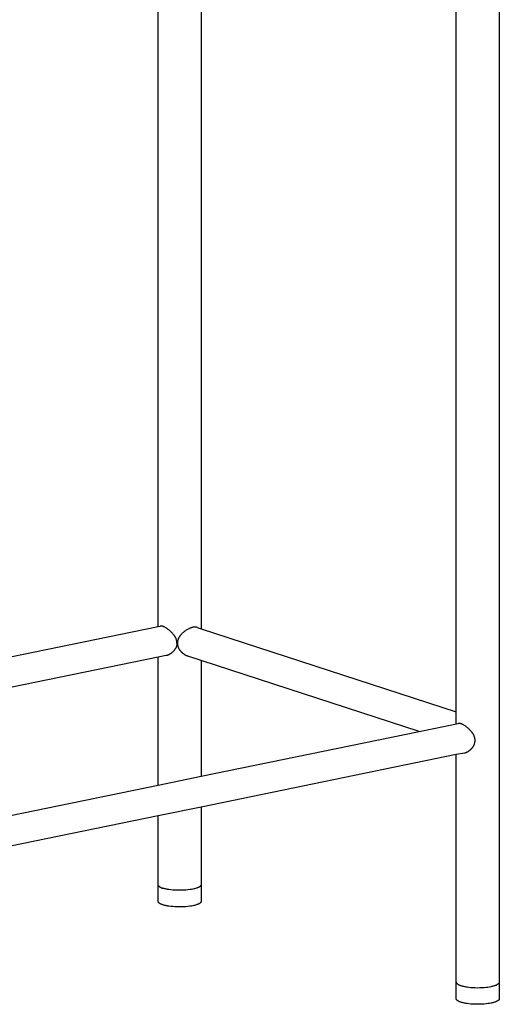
# Model space of a CAD drawing. Header units: millimetres. Extents: x 0 to 1864, y 561 to 4179.
# Tile 2 of 9: x 450 to 673, y 656 to 1114. Entities that reach past the tile are written whole.
import ezdxf

# ---------------------------------------------------------------- set-up
doc = ezdxf.new("R2010")
doc.units = ezdxf.units.MM
doc.layers.add('Make2D$visible$Curves', color=7, linetype='Continuous', true_color=0x000000)

msp = doc.modelspace()

# ---------------------------------------------------------------- linework, layer by layer
at = {"layer": 'Make2D$visible$Curves'}
for p, q in [((672.63, 1176.71), (672.63, 666.65)), ((652.63, 792.11), (652.63, 1157.5)), ((534.11, 1133.19), (534.11, 830.81)), ((514.11, 831.81), (514.11, 1129.09)), ((210.26, 769.48), (514.11, 831.81)), ((514.11, 831.81), (515.07, 832.01)), ((515.1, 832.01), (515.07, 832.01)), ((515.13, 832.02), (515.1, 832.01)), ((515.16, 832.02), (515.13, 832.02)), ((515.19, 832.03), (515.16, 832.02)), ((515.23, 832.03), (515.19, 832.03)), ((515.26, 832.03), (515.23, 832.03)), ((515.29, 832.03), (515.26, 832.03)), ((515.32, 832.04), (515.29, 832.03)), ((515.36, 832.04), (515.32, 832.04)), ((515.39, 832.04), (515.36, 832.04)), ((515.43, 832.04), (515.39, 832.04)), ((515.46, 832.03), (515.43, 832.04)), ((515.53, 832.03), (515.46, 832.03)), ((515.61, 832.02), (515.53, 832.03)), ((515.68, 832.01), (515.61, 832.02)), ((515.76, 832), (515.68, 832.01)), ((515.84, 831.99), (515.76, 832)), ((515.93, 831.97), (515.84, 831.99)), ((516.01, 831.95), (515.93, 831.97)), ((516.1, 831.92), (516.01, 831.95)), ((516.18, 831.9), (516.1, 831.92)), ((516.28, 831.87), (516.18, 831.9)), ((516.38, 831.83), (516.28, 831.87)), ((516.5, 831.79), (516.38, 831.83)), ((516.61, 831.75), (516.5, 831.79)), ((516.72, 831.7), (516.61, 831.75)), ((516.84, 831.65), (516.72, 831.7)), ((516.96, 831.6), (516.84, 831.65)), ((517.2, 831.48), (516.96, 831.6)), ((517.44, 831.35), (517.2, 831.48)), ((517.69, 831.21), (517.44, 831.35)), ((517.95, 831.05), (517.69, 831.21)), ((518.21, 830.88), (517.95, 831.05)), ((518.49, 830.69), (518.21, 830.88)), ((518.77, 830.49), (518.49, 830.69)), ((519.05, 830.28), (518.77, 830.49)), ((519.32, 830.06), (519.05, 830.28)), ((519.6, 829.82), (519.32, 830.06)), ((519.87, 829.58), (519.6, 829.82)), ((520.14, 829.33), (519.87, 829.58)), ((520.4, 829.07), (520.14, 829.33)), ((520.64, 828.82), (520.4, 829.07)), ((520.88, 828.56), (520.64, 828.82)), ((521.11, 828.29), (520.88, 828.56)), ((521.33, 828.02), (521.11, 828.29)), ((521.44, 827.88), (521.33, 828.02)), ((521.55, 827.73), (521.44, 827.88)), ((524.51, 827.78), (524.4, 827.65)), ((524.63, 827.92), (524.51, 827.78)), ((524.74, 828.05), (524.63, 827.92)), ((524.86, 828.18), (524.74, 828.05)), ((524.98, 828.31), (524.86, 828.18)), ((525.1, 828.44), (524.98, 828.31)), ((525.35, 828.68), (525.1, 828.44)), ((525.61, 828.92), (525.35, 828.68)), ((525.89, 829.16), (525.61, 828.92)), ((526.17, 829.39), (525.89, 829.16)), ((526.47, 829.62), (526.17, 829.39)), ((526.77, 829.83), (526.47, 829.62)), ((527.08, 830.04), (526.77, 829.83)), ((527.39, 830.23), (527.08, 830.04)), ((527.7, 830.42), (527.39, 830.23)), ((528.02, 830.59), (527.7, 830.42)), ((528.32, 830.74), (528.02, 830.59)), ((528.61, 830.88), (528.32, 830.74)), ((528.91, 831.01), (528.61, 830.88)), ((529.2, 831.12), (528.91, 831.01)), ((529.34, 831.17), (529.2, 831.12)), ((529.48, 831.22), (529.34, 831.17)), ((529.63, 831.27), (529.48, 831.22)), ((529.77, 831.31), (529.63, 831.27)), ((529.91, 831.35), (529.77, 831.31)), ((530.05, 831.39), (529.91, 831.35)), ((530.19, 831.42), (530.05, 831.39)), ((530.32, 831.45), (530.19, 831.42)), ((530.46, 831.48), (530.32, 831.45)), ((530.59, 831.5), (530.46, 831.48)), ((530.72, 831.52), (530.59, 831.5)), ((530.85, 831.53), (530.72, 831.52)), ((530.98, 831.54), (530.85, 831.53)), ((531.1, 831.55), (530.98, 831.54)), ((531.22, 831.56), (531.1, 831.55)), ((531.34, 831.56), (531.22, 831.56)), ((531.45, 831.56), (531.34, 831.56)), ((531.56, 831.55), (531.45, 831.56)), ((531.67, 831.54), (531.56, 831.55)), ((531.78, 831.53), (531.67, 831.54)), ((531.83, 831.52), (531.78, 831.53)), ((531.88, 831.51), (531.83, 831.52)), ((531.94, 831.5), (531.88, 831.51)), ((531.99, 831.49), (531.94, 831.5)), ((532.04, 831.48), (531.99, 831.49)), ((532.09, 831.47), (532.04, 831.48)), ((532.13, 831.46), (532.09, 831.47)), ((532.18, 831.44), (532.13, 831.46)), ((532.25, 831.42), (532.18, 831.44)), ((532.25, 831.42), (534.11, 830.81)), ((534.11, 830.81), (652.63, 792.11)), ((521.65, 827.59), (521.55, 827.73)), ((521.75, 827.44), (521.65, 827.59)), ((521.85, 827.29), (521.75, 827.44)), ((521.94, 827.14), (521.85, 827.29)), ((522.03, 826.99), (521.94, 827.14)), ((522.12, 826.83), (522.03, 826.99)), ((522.2, 826.68), (522.12, 826.83)), ((522.28, 826.52), (522.2, 826.68)), ((522.35, 826.36), (522.28, 826.52)), ((522.43, 826.2), (522.35, 826.36)), ((522.49, 826.03), (522.43, 826.2)), ((522.55, 825.87), (522.49, 826.03)), ((522.61, 825.7), (522.55, 825.87)), ((522.66, 825.54), (522.61, 825.7)), ((522.71, 825.37), (522.66, 825.54)), ((522.75, 825.2), (522.71, 825.37)), ((522.78, 825.03), (522.75, 825.2)), ((522.78, 823.28), (522.77, 823.19)), ((522.81, 824.85), (522.78, 825.03)), ((522.8, 823.36), (522.78, 823.28)), ((522.81, 823.45), (522.8, 823.36)), ((522.82, 824.77), (522.81, 824.85)), ((522.82, 823.53), (522.81, 823.45)), ((522.83, 824.68), (522.82, 824.77)), ((522.83, 823.62), (522.82, 823.53)), ((522.84, 824.59), (522.83, 824.68)), ((522.84, 823.71), (522.83, 823.62)), ((522.85, 824.5), (522.84, 824.59)), ((522.85, 823.79), (522.84, 823.71)), ((522.86, 824.41), (522.85, 824.5)), ((522.86, 823.88), (522.85, 823.79)), ((522.86, 824.33), (522.86, 824.41)), ((522.86, 824.24), (522.86, 824.33)), ((522.86, 824.15), (522.86, 824.24)), ((522.86, 824.15), (522.86, 824.06)), ((522.86, 824.06), (522.86, 823.97)), ((522.86, 823.97), (522.86, 823.88)), ((523.07, 824.32), (523.06, 824.23)), ((523.06, 824.23), (523.06, 824.14)), ((523.06, 824.14), (523.06, 824.05)), ((523.06, 824.05), (523.07, 823.96)), ((523.08, 824.5), (523.07, 824.41)), ((523.07, 824.41), (523.07, 824.32)), ((523.07, 823.96), (523.07, 823.88)), ((523.07, 823.88), (523.08, 823.79)), ((523.09, 824.67), (523.08, 824.58)), ((523.08, 824.58), (523.08, 824.5)), ((523.08, 823.79), (523.08, 823.7)), ((523.08, 823.7), (523.09, 823.61)), ((523.1, 824.76), (523.09, 824.67)), ((523.09, 823.61), (523.1, 823.53)), ((523.11, 824.84), (523.1, 824.76)), ((523.1, 823.53), (523.11, 823.44)), ((523.13, 824.93), (523.11, 824.84)), ((523.11, 823.44), (523.13, 823.35)), ((523.14, 825.01), (523.13, 824.93)), ((523.13, 823.35), (523.14, 823.27)), ((523.16, 825.1), (523.14, 825.01)), ((523.14, 823.27), (523.18, 823.09)), ((523.18, 825.18), (523.16, 825.1)), ((523.22, 825.35), (523.18, 825.18)), ((523.27, 825.52), (523.22, 825.35)), ((523.32, 825.68), (523.27, 825.52)), ((523.37, 825.84), (523.32, 825.68)), ((523.44, 826.01), (523.37, 825.84)), ((523.5, 826.16), (523.44, 826.01)), ((523.57, 826.32), (523.5, 826.16)), ((523.65, 826.48), (523.57, 826.32)), ((523.73, 826.63), (523.65, 826.48)), ((523.82, 826.78), (523.73, 826.63)), ((523.91, 826.93), (523.82, 826.78)), ((524, 827.08), (523.91, 826.93)), ((524.09, 827.22), (524, 827.08)), ((524.19, 827.37), (524.09, 827.22)), ((524.3, 827.51), (524.19, 827.37)), ((524.4, 827.65), (524.3, 827.51)), ((518.91, 818.63), (518.77, 818.57)), ((519.05, 818.69), (518.91, 818.63)), ((519.18, 818.76), (519.05, 818.69)), ((519.32, 818.83), (519.18, 818.76)), ((519.46, 818.91), (519.32, 818.83)), ((519.6, 818.99), (519.46, 818.91)), ((519.74, 819.07), (519.6, 818.99)), ((519.87, 819.16), (519.74, 819.07)), ((520.01, 819.26), (519.87, 819.16)), ((520.14, 819.35), (520.01, 819.26)), ((520.27, 819.45), (520.14, 819.35)), ((520.4, 819.55), (520.27, 819.45)), ((520.52, 819.65), (520.4, 819.55)), ((520.64, 819.76), (520.52, 819.65)), ((520.76, 819.86), (520.64, 819.76)), ((520.88, 819.97), (520.76, 819.86)), ((520.99, 820.09), (520.88, 819.97)), ((521.11, 820.2), (520.99, 820.09)), ((521.22, 820.32), (521.11, 820.2)), ((521.33, 820.44), (521.22, 820.32)), ((521.44, 820.57), (521.33, 820.44)), ((521.55, 820.7), (521.44, 820.57)), ((521.65, 820.83), (521.55, 820.7)), ((521.75, 820.96), (521.65, 820.83)), ((521.85, 821.1), (521.75, 820.96)), ((521.94, 821.24), (521.85, 821.1)), ((522.03, 821.38), (521.94, 821.24)), ((522.12, 821.53), (522.03, 821.38)), ((522.2, 821.68), (522.12, 821.53)), ((522.28, 821.83), (522.2, 821.68)), ((522.35, 821.98), (522.28, 821.83)), ((522.43, 822.13), (522.35, 821.98)), ((522.49, 822.29), (522.43, 822.13)), ((522.55, 822.45), (522.49, 822.29)), ((522.61, 822.61), (522.55, 822.45)), ((522.66, 822.77), (522.61, 822.61)), ((522.71, 822.94), (522.66, 822.77)), ((522.75, 823.11), (522.71, 822.94)), ((522.77, 823.19), (522.75, 823.11)), ((523.18, 823.09), (523.22, 822.93)), ((523.22, 822.93), (523.27, 822.76)), ((523.27, 822.76), (523.32, 822.59)), ((523.32, 822.59), (523.37, 822.43)), ((523.37, 822.43), (523.44, 822.26)), ((523.44, 822.26), (523.5, 822.1)), ((523.5, 822.1), (523.57, 821.94)), ((523.57, 821.94), (523.65, 821.79)), ((523.65, 821.79), (523.73, 821.63)), ((523.73, 821.63), (523.82, 821.48)), ((523.82, 821.48), (523.91, 821.33)), ((523.91, 821.33), (524, 821.18)), ((524, 821.18), (524.09, 821.04)), ((524.09, 821.04), (524.19, 820.89)), ((524.19, 820.89), (524.3, 820.75)), ((524.3, 820.75), (524.4, 820.61)), ((524.4, 820.61), (524.51, 820.48)), ((524.51, 820.48), (524.63, 820.35)), ((524.63, 820.35), (524.74, 820.22)), ((524.74, 820.22), (524.86, 820.09)), ((524.86, 820.09), (524.98, 819.97)), ((524.98, 819.97), (525.1, 819.85)), ((525.1, 819.85), (525.22, 819.73)), ((525.22, 819.73), (525.35, 819.62)), ((525.35, 819.62), (525.48, 819.5)), ((525.48, 819.5), (525.61, 819.4)), ((525.61, 819.4), (525.74, 819.29)), ((525.74, 819.29), (525.87, 819.19)), ((525.87, 819.19), (526.01, 819.09)), ((526.01, 819.09), (526.15, 818.99)), ((526.15, 818.99), (526.29, 818.9)), ((526.29, 818.9), (526.43, 818.81)), ((526.43, 818.81), (526.57, 818.72)), ((526.57, 818.72), (526.72, 818.64)), ((526.72, 818.64), (526.86, 818.56)), ((514.11, 817.52), (210.26, 755.18)), ((517.89, 818.29), (514.11, 817.52)), ((514.11, 758.16), (514.11, 817.52)), ((517.96, 818.31), (517.89, 818.29)), ((518.04, 818.33), (517.96, 818.31)), ((518.12, 818.35), (518.04, 818.33)), ((518.21, 818.37), (518.12, 818.35)), ((518.35, 818.41), (518.21, 818.37)), ((518.49, 818.46), (518.35, 818.41)), ((518.63, 818.51), (518.49, 818.46)), ((518.77, 818.57), (518.63, 818.51)), ((526.86, 818.56), (527.01, 818.49)), ((527.01, 818.49), (527.16, 818.41)), ((527.16, 818.41), (527.3, 818.35)), ((527.3, 818.35), (527.45, 818.28)), ((527.45, 818.28), (527.6, 818.22)), ((527.6, 818.22), (527.76, 818.17)), ((527.76, 818.17), (527.91, 818.11)), ((534.11, 816.09), (527.91, 818.11)), ((534.11, 816.09), (534.11, 762.27)), ((635.34, 783.03), (534.11, 816.09)), ((652.63, 786.58), (652.63, 792.11)), ((635.34, 783.03), (653.59, 786.78)), ((653.62, 786.78), (653.59, 786.78)), ((653.65, 786.79), (653.62, 786.78)), ((653.68, 786.79), (653.65, 786.79)), ((653.71, 786.79), (653.68, 786.79)), ((653.74, 786.8), (653.71, 786.79)), ((653.78, 786.8), (653.74, 786.8)), ((653.81, 786.8), (653.78, 786.8)), ((653.84, 786.8), (653.81, 786.8)), ((653.88, 786.8), (653.84, 786.8)), ((653.91, 786.8), (653.88, 786.8)), ((653.95, 786.8), (653.91, 786.8)), ((653.98, 786.8), (653.95, 786.8)), ((654.05, 786.8), (653.98, 786.8)), ((654.13, 786.79), (654.05, 786.8)), ((654.2, 786.78), (654.13, 786.79)), ((654.28, 786.77), (654.2, 786.78)), ((654.36, 786.75), (654.28, 786.77)), ((654.44, 786.74), (654.36, 786.75)), ((654.53, 786.72), (654.44, 786.74)), ((654.61, 786.69), (654.53, 786.72)), ((654.7, 786.67), (654.61, 786.69)), ((654.79, 786.64), (654.7, 786.67)), ((654.9, 786.6), (654.79, 786.64)), ((534.11, 762.27), (635.34, 783.03)), ((655.01, 786.56), (654.9, 786.6)), ((655.13, 786.52), (655.01, 786.56)), ((655.24, 786.47), (655.13, 786.52)), ((655.36, 786.42), (655.24, 786.47)), ((655.47, 786.36), (655.36, 786.42)), ((655.71, 786.25), (655.47, 786.36)), ((655.96, 786.12), (655.71, 786.25)), ((656.21, 785.97), (655.96, 786.12)), ((656.47, 785.82), (656.21, 785.97)), ((656.73, 785.65), (656.47, 785.82)), ((657.01, 785.46), (656.73, 785.65)), ((657.29, 785.26), (657.01, 785.46)), ((657.56, 785.05), (657.29, 785.26)), ((657.84, 784.82), (657.56, 785.05)), ((658.12, 784.59), (657.84, 784.82)), ((658.39, 784.35), (658.12, 784.59)), ((658.66, 784.1), (658.39, 784.35)), ((658.92, 783.84), (658.66, 784.1)), ((659.16, 783.59), (658.92, 783.84)), ((659.4, 783.33), (659.16, 783.59)), ((659.63, 783.06), (659.4, 783.33)), ((659.85, 782.78), (659.63, 783.06)), ((659.96, 782.64), (659.85, 782.78)), ((660.06, 782.5), (659.96, 782.64)), ((660.17, 782.35), (660.06, 782.5)), ((660.27, 782.21), (660.17, 782.35)), ((660.36, 782.06), (660.27, 782.21)), ((660.46, 781.91), (660.36, 782.06)), ((660.55, 781.75), (660.46, 781.91)), ((660.64, 781.6), (660.55, 781.75)), ((660.72, 781.44), (660.64, 781.6)), ((660.8, 781.29), (660.72, 781.44)), ((660.87, 781.13), (660.8, 781.29)), ((660.94, 780.96), (660.87, 781.13)), ((661.01, 780.8), (660.94, 780.96)), ((661.07, 780.64), (661.01, 780.8)), ((661.13, 780.47), (661.07, 780.64)), ((661.18, 780.3), (661.13, 780.47)), ((661.13, 777.38), (661.18, 777.54)), ((661.22, 780.13), (661.18, 780.3)), ((661.18, 777.54), (661.22, 777.71)), ((661.27, 779.96), (661.22, 780.13)), ((661.22, 777.71), (661.27, 777.88)), ((661.3, 779.79), (661.27, 779.96)), ((661.27, 777.88), (661.28, 777.96)), ((661.28, 777.96), (661.3, 778.04)), ((661.33, 779.62), (661.3, 779.79)), ((661.3, 778.04), (661.32, 778.13)), ((661.32, 778.13), (661.33, 778.22)), ((661.34, 779.53), (661.33, 779.62)), ((661.33, 778.22), (661.34, 778.3)), ((661.35, 779.45), (661.34, 779.53)), ((661.34, 778.3), (661.35, 778.39)), ((661.36, 779.36), (661.35, 779.45)), ((661.35, 778.39), (661.36, 778.48)), ((661.37, 779.27), (661.36, 779.36)), ((661.36, 778.48), (661.37, 778.56)), ((661.37, 779.18), (661.37, 779.27)), ((661.38, 779.09), (661.37, 779.18)), ((661.37, 778.65), (661.38, 778.74)), ((661.37, 778.56), (661.37, 778.65)), ((661.38, 779.01), (661.38, 779.09)), ((661.38, 778.92), (661.38, 779.01)), ((661.38, 778.83), (661.38, 778.92)), ((661.38, 778.74), (661.38, 778.83)), ((656.4, 773.06), (652.63, 772.29)), ((656.4, 773.06), (656.48, 773.08)), ((656.48, 773.08), (656.56, 773.1)), ((656.56, 773.1), (656.64, 773.12)), ((656.64, 773.12), (656.72, 773.14)), ((656.72, 773.14), (656.86, 773.18)), ((656.86, 773.18), (657, 773.23)), ((657, 773.23), (657.14, 773.28)), ((657.14, 773.28), (657.28, 773.34)), ((657.28, 773.34), (657.42, 773.4)), ((657.42, 773.4), (657.56, 773.46)), ((657.56, 773.46), (657.7, 773.53)), ((657.7, 773.53), (657.84, 773.6)), ((657.84, 773.6), (657.98, 773.68)), ((657.98, 773.68), (658.12, 773.76)), ((658.12, 773.76), (658.25, 773.84)), ((658.25, 773.84), (658.39, 773.93)), ((658.39, 773.93), (658.52, 774.02)), ((658.52, 774.02), (658.66, 774.12)), ((658.66, 774.12), (658.79, 774.22)), ((658.79, 774.22), (658.92, 774.32)), ((658.92, 774.32), (659.04, 774.42)), ((659.04, 774.42), (659.16, 774.52)), ((659.16, 774.52), (659.28, 774.63)), ((659.28, 774.63), (659.4, 774.74)), ((659.4, 774.74), (659.51, 774.85)), ((659.51, 774.85), (659.63, 774.97)), ((659.63, 774.97), (659.74, 775.09)), ((659.74, 775.09), (659.85, 775.21)), ((659.85, 775.21), (659.96, 775.34)), ((659.96, 775.34), (660.06, 775.47)), ((660.06, 775.47), (660.17, 775.6)), ((660.17, 775.6), (660.27, 775.73)), ((660.27, 775.73), (660.36, 775.87)), ((660.36, 775.87), (660.46, 776.01)), ((660.46, 776.01), (660.55, 776.15)), ((660.55, 776.15), (660.64, 776.3)), ((660.64, 776.3), (660.72, 776.44)), ((660.72, 776.44), (660.8, 776.59)), ((660.8, 776.59), (660.87, 776.75)), ((660.87, 776.75), (660.94, 776.9)), ((660.94, 776.9), (661.01, 777.06)), ((661.01, 777.06), (661.07, 777.22)), ((661.07, 777.22), (661.13, 777.38)), ((652.63, 772.29), (534.11, 747.97)), ((652.63, 666.65), (652.63, 772.29)), ((514.11, 758.16), (534.11, 762.27)), ((430.04, 740.91), (514.11, 758.16)), ((534.11, 747.97), (514.11, 743.87)), ((534.11, 747.97), (534.11, 711.88)), ((514.11, 743.87), (432.85, 727.2)), ((514.11, 711.88), (514.11, 743.87)), ((514.2, 711.55), (514.11, 711.88)), ((514.11, 704.16), (514.11, 711.88)), ((514.2, 711.55), (514.28, 711.45)), ((514.28, 711.45), (514.36, 711.36)), ((514.36, 711.36), (514.45, 711.27)), ((514.45, 711.27), (514.54, 711.18)), ((514.54, 711.18), (514.63, 711.1)), ((514.63, 711.1), (514.72, 711.02)), ((514.72, 711.02), (514.82, 710.94)), ((514.82, 710.94), (514.92, 710.87)), ((514.92, 710.87), (515.02, 710.8)), ((515.02, 710.8), (515.13, 710.73)), ((515.13, 710.73), (515.23, 710.67)), ((515.23, 710.67), (515.34, 710.61)), ((515.34, 710.61), (515.45, 710.55)), ((515.45, 710.55), (515.57, 710.5)), ((515.57, 710.5), (515.68, 710.46)), ((515.68, 710.46), (515.8, 710.41)), ((515.8, 710.41), (515.92, 710.37)), ((515.92, 710.37), (516.03, 710.34)), ((516.03, 710.34), (516.15, 710.3)), ((516.15, 710.3), (516.28, 710.28)), ((516.56, 710.19), (516.28, 710.28)), ((516.86, 710.1), (516.56, 710.19)), ((517.19, 710.02), (516.86, 710.1)), ((517.54, 709.93), (517.19, 710.02)), ((517.9, 709.86), (517.54, 709.93)), ((518.29, 709.78), (517.9, 709.86)), ((518.69, 709.71), (518.29, 709.78)), ((519.11, 709.64), (518.69, 709.71)), ((520, 709.53), (519.11, 709.64)), ((520.95, 709.43), (520, 709.53)), ((521.94, 709.36), (520.95, 709.43)), ((522.96, 709.31), (521.94, 709.36)), ((523.99, 709.3), (522.96, 709.31)), ((525.02, 709.31), (523.99, 709.3)), ((526.03, 709.34), (525.02, 709.31)), ((527, 709.41), (526.03, 709.34)), ((527.93, 709.49), (527, 709.41)), ((528.79, 709.6), (527.93, 709.49)), ((529.59, 709.72), (528.79, 709.6)), ((530.32, 709.86), (529.59, 709.72)), ((530.71, 709.94), (530.32, 709.86)), ((531.09, 710.03), (530.71, 709.94)), ((531.46, 710.13), (531.09, 710.03)), ((531.82, 710.23), (531.46, 710.13)), ((532.15, 710.35), (531.82, 710.23)), ((532.31, 710.4), (532.15, 710.35)), ((532.47, 710.46), (532.31, 710.4)), ((532.62, 710.53), (532.47, 710.46)), ((532.77, 710.59), (532.62, 710.53)), ((532.9, 710.65), (532.77, 710.59)), ((533.04, 710.72), (532.9, 710.65)), ((533.16, 710.78), (533.04, 710.72)), ((533.28, 710.85), (533.16, 710.78)), ((533.34, 710.89), (533.28, 710.85)), ((533.39, 710.92), (533.34, 710.89)), ((533.45, 710.96), (533.39, 710.92)), ((533.5, 710.99), (533.45, 710.96)), ((533.55, 711.03), (533.5, 710.99)), ((533.59, 711.06), (533.55, 711.03)), ((533.64, 711.1), (533.59, 711.06)), ((533.68, 711.13), (533.64, 711.1)), ((533.72, 711.17), (533.68, 711.13)), ((533.76, 711.21), (533.72, 711.17)), ((533.8, 711.24), (533.76, 711.21)), ((533.84, 711.28), (533.8, 711.24)), ((533.87, 711.32), (533.84, 711.28)), ((533.88, 711.34), (533.87, 711.32)), ((533.9, 711.35), (533.88, 711.34)), ((533.91, 711.37), (533.9, 711.35)), ((533.93, 711.39), (533.91, 711.37)), ((533.94, 711.41), (533.93, 711.39)), ((533.96, 711.43), (533.94, 711.41)), ((533.97, 711.45), (533.96, 711.43)), ((533.98, 711.47), (533.97, 711.45)), ((533.99, 711.49), (533.98, 711.47)), ((534, 711.5), (533.99, 711.49)), ((534.01, 711.52), (534, 711.5)), ((534.02, 711.54), (534.01, 711.52)), ((534.03, 711.56), (534.02, 711.54)), ((534.04, 711.58), (534.03, 711.56)), ((534.05, 711.6), (534.04, 711.58)), ((534.06, 711.62), (534.05, 711.6)), ((534.07, 711.64), (534.06, 711.62)), ((534.08, 711.68), (534.07, 711.66)), ((534.07, 711.66), (534.07, 711.64)), ((534.09, 711.71), (534.08, 711.69)), ((534.08, 711.69), (534.08, 711.68)), ((534.1, 711.75), (534.09, 711.73)), ((534.09, 711.73), (534.09, 711.71)), ((534.11, 711.79), (534.1, 711.77)), ((534.1, 711.77), (534.1, 711.75)), ((534.11, 711.88), (534.11, 711.87)), ((534.11, 711.88), (534.11, 704.16)), ((534.11, 711.87), (534.11, 711.85)), ((534.11, 711.85), (534.11, 711.83)), ((534.11, 711.83), (534.11, 711.81)), ((534.11, 711.81), (534.11, 711.79)), ((514.11, 704.14), (514.11, 704.16)), ((514.11, 704.13), (514.11, 704.14)), ((514.11, 704.11), (514.11, 704.13)), ((514.11, 704.1), (514.11, 704.11)), ((514.12, 704.09), (514.11, 704.1)), ((514.12, 704.07), (514.12, 704.09)), ((514.12, 704.06), (514.12, 704.07)), ((514.12, 704.04), (514.12, 704.06)), ((514.12, 704.03), (514.12, 704.04)), ((514.13, 704.01), (514.12, 704.03)), ((514.13, 704), (514.13, 704.01)), ((514.13, 703.99), (514.13, 704)), ((514.14, 703.97), (514.13, 703.99)), ((514.14, 703.96), (514.14, 703.97)), ((514.15, 703.94), (514.14, 703.96)), ((514.15, 703.93), (514.15, 703.94)), ((514.16, 703.91), (514.15, 703.93)), ((514.16, 703.9), (514.16, 703.91)), ((514.17, 703.89), (514.16, 703.9)), ((514.17, 703.87), (514.17, 703.89)), ((514.18, 703.86), (514.17, 703.87)), ((514.19, 703.84), (514.18, 703.86)), ((514.2, 703.82), (514.19, 703.84)), ((514.21, 703.79), (514.2, 703.82)), ((514.23, 703.76), (514.21, 703.79)), ((514.25, 703.73), (514.23, 703.76)), ((514.27, 703.7), (514.25, 703.73)), ((514.29, 703.68), (514.27, 703.7)), ((514.31, 703.65), (514.29, 703.68)), ((514.33, 703.62), (514.31, 703.65)), ((514.35, 703.59), (514.33, 703.62)), ((514.38, 703.57), (514.35, 703.59)), ((514.4, 703.54), (514.38, 703.57)), ((514.43, 703.51), (514.4, 703.54)), ((514.46, 703.48), (514.43, 703.51)), ((514.48, 703.46), (514.46, 703.48)), ((514.51, 703.43), (514.48, 703.46)), ((514.54, 703.4), (514.51, 703.43)), ((514.58, 703.38), (514.54, 703.4)), ((514.61, 703.35), (514.58, 703.38)), ((514.64, 703.33), (514.61, 703.35)), ((514.71, 703.27), (514.64, 703.33)), ((514.79, 703.22), (514.71, 703.27)), ((514.86, 703.17), (514.79, 703.22)), ((514.94, 703.12), (514.86, 703.17)), ((515.03, 703.07), (514.94, 703.12)), ((515.12, 703.03), (515.03, 703.07)), ((515.21, 702.98), (515.12, 703.03)), ((515.3, 702.93), (515.21, 702.98)), ((515.4, 702.89), (515.3, 702.93)), ((515.6, 702.8), (515.4, 702.89)), ((515.82, 702.71), (515.6, 702.8)), ((516.04, 702.63), (515.82, 702.71)), ((516.28, 702.55), (516.04, 702.63)), ((516.56, 702.46), (516.28, 702.55)), ((516.86, 702.37), (516.56, 702.46)), ((517.19, 702.29), (516.86, 702.37)), ((517.54, 702.21), (517.19, 702.29)), ((517.9, 702.13), (517.54, 702.21)), ((518.29, 702.05), (517.9, 702.13)), ((518.69, 701.98), (518.29, 702.05)), ((519.11, 701.92), (518.69, 701.98)), ((520, 701.8), (519.11, 701.92)), ((520.95, 701.7), (520, 701.8)), ((521.94, 701.63), (520.95, 701.7)), ((522.96, 701.59), (521.94, 701.63)), ((523.99, 701.57), (522.96, 701.59)), ((525.02, 701.58), (523.99, 701.57)), ((526.03, 701.62), (525.02, 701.58)), ((527, 701.68), (526.03, 701.62)), ((527.93, 701.76), (527, 701.68)), ((528.79, 701.87), (527.93, 701.76)), ((529.59, 701.99), (528.79, 701.87)), ((530.32, 702.13), (529.59, 701.99)), ((530.71, 702.21), (530.32, 702.13)), ((531.09, 702.3), (530.71, 702.21)), ((531.46, 702.4), (531.09, 702.3)), ((531.82, 702.51), (531.46, 702.4)), ((532.15, 702.62), (531.82, 702.51)), ((532.31, 702.68), (532.15, 702.62)), ((532.47, 702.74), (532.31, 702.68)), ((532.62, 702.8), (532.47, 702.74)), ((532.77, 702.86), (532.62, 702.8)), ((532.9, 702.92), (532.77, 702.86)), ((533.04, 702.99), (532.9, 702.92)), ((533.16, 703.06), (533.04, 702.99)), ((533.28, 703.12), (533.16, 703.06)), ((533.34, 703.16), (533.28, 703.12)), ((533.39, 703.19), (533.34, 703.16)), ((533.45, 703.23), (533.39, 703.19)), ((533.5, 703.26), (533.45, 703.23)), ((533.55, 703.3), (533.5, 703.26)), ((533.59, 703.33), (533.55, 703.3)), ((533.64, 703.37), (533.59, 703.33)), ((533.68, 703.41), (533.64, 703.37)), ((533.72, 703.44), (533.68, 703.41)), ((533.76, 703.48), (533.72, 703.44)), ((533.8, 703.52), (533.76, 703.48)), ((533.84, 703.55), (533.8, 703.52)), ((533.87, 703.59), (533.84, 703.55)), ((533.88, 703.61), (533.87, 703.59)), ((533.9, 703.63), (533.88, 703.61)), ((533.91, 703.65), (533.9, 703.63)), ((533.93, 703.66), (533.91, 703.65)), ((533.94, 703.68), (533.93, 703.66)), ((533.96, 703.7), (533.94, 703.68)), ((533.97, 703.72), (533.96, 703.7)), ((533.98, 703.74), (533.97, 703.72)), ((533.99, 703.76), (533.98, 703.74)), ((534, 703.78), (533.99, 703.76)), ((534.01, 703.8), (534, 703.78)), ((534.02, 703.82), (534.01, 703.8)), ((534.03, 703.83), (534.02, 703.82)), ((534.04, 703.85), (534.03, 703.83)), ((534.05, 703.87), (534.04, 703.85)), ((534.06, 703.89), (534.05, 703.87)), ((534.07, 703.91), (534.06, 703.89)), ((534.08, 703.95), (534.07, 703.93)), ((534.07, 703.93), (534.07, 703.91)), ((534.09, 703.99), (534.08, 703.97)), ((534.08, 703.97), (534.08, 703.95)), ((534.1, 704.02), (534.09, 704.01)), ((534.09, 704.01), (534.09, 703.99)), ((534.11, 704.06), (534.1, 704.04)), ((534.1, 704.04), (534.1, 704.02)), ((534.11, 704.16), (534.11, 704.14)), ((534.11, 704.14), (534.11, 704.12)), ((534.11, 704.12), (534.11, 704.1)), ((534.11, 704.1), (534.11, 704.08)), ((534.11, 704.08), (534.11, 704.06)), ((652.72, 666.31), (652.63, 666.65)), ((652.63, 658.93), (652.63, 666.65)), ((652.63, 666.65), (652.72, 666.31)), ((652.72, 666.31), (652.8, 666.22)), ((652.8, 666.22), (652.88, 666.13)), ((652.88, 666.13), (652.96, 666.04)), ((652.96, 666.04), (653.05, 665.95)), ((653.05, 665.95), (653.15, 665.87)), ((653.15, 665.87), (653.24, 665.79)), ((653.24, 665.79), (653.34, 665.71)), ((653.34, 665.71), (653.44, 665.64)), ((653.44, 665.64), (653.54, 665.57)), ((653.54, 665.57), (653.64, 665.5)), ((653.64, 665.5), (653.75, 665.44)), ((653.75, 665.44), (653.86, 665.38)), ((653.86, 665.38), (653.97, 665.32)), ((653.97, 665.32), (654.08, 665.27)), ((654.08, 665.27), (654.2, 665.22)), ((654.2, 665.22), (654.32, 665.18)), ((654.32, 665.18), (654.43, 665.14)), ((654.43, 665.14), (654.55, 665.1)), ((654.55, 665.1), (654.67, 665.07)), ((654.67, 665.07), (654.79, 665.04)), ((654.79, 665.04), (655.08, 664.96)), ((655.08, 664.96), (655.38, 664.87)), ((655.38, 664.87), (655.71, 664.78)), ((655.71, 664.78), (656.05, 664.7)), ((656.05, 664.7), (656.42, 664.62)), ((656.42, 664.62), (656.8, 664.55)), ((656.8, 664.55), (657.21, 664.48)), ((657.21, 664.48), (657.63, 664.41)), ((657.63, 664.41), (658.52, 664.29)), ((658.52, 664.29), (659.47, 664.2)), ((659.47, 664.2), (660.46, 664.13)), ((660.46, 664.13), (661.48, 664.08)), ((661.48, 664.08), (662.51, 664.06)), ((662.51, 664.06), (663.54, 664.08)), ((663.54, 664.08), (664.55, 664.11)), ((664.55, 664.11), (665.52, 664.17)), ((665.52, 664.17), (666.45, 664.26)), ((666.45, 664.26), (667.31, 664.37)), ((667.31, 664.37), (668.11, 664.49)), ((668.11, 664.49), (668.84, 664.62)), ((668.84, 664.62), (669.23, 664.71)), ((669.23, 664.71), (669.61, 664.8)), ((669.61, 664.8), (669.98, 664.9)), ((669.98, 664.9), (670.33, 665)), ((670.33, 665), (670.66, 665.11)), ((670.66, 665.11), (670.83, 665.17)), ((670.83, 665.17), (670.98, 665.23)), ((670.98, 665.23), (671.13, 665.29)), ((671.13, 665.29), (671.28, 665.35)), ((671.28, 665.35), (671.41, 665.42)), ((671.41, 665.42), (671.55, 665.48)), ((671.6, 665.5), (671.55, 665.48)), ((671.65, 665.52), (671.6, 665.5)), ((671.7, 665.54), (671.65, 665.52)), ((671.75, 665.56), (671.7, 665.54)), ((671.8, 665.58), (671.75, 665.56)), ((671.84, 665.61), (671.8, 665.58)), ((671.89, 665.63), (671.84, 665.61)), ((671.94, 665.66), (671.89, 665.63)), ((671.98, 665.69), (671.94, 665.66)), ((672.03, 665.72), (671.98, 665.69)), ((672.07, 665.75), (672.03, 665.72)), ((672.11, 665.79), (672.07, 665.75)), ((672.15, 665.82), (672.11, 665.79)), ((672.19, 665.86), (672.15, 665.82)), ((672.23, 665.9), (672.19, 665.86)), ((672.26, 665.94), (672.23, 665.9)), ((672.3, 665.98), (672.26, 665.94)), ((672.33, 666.02), (672.3, 665.98)), ((672.37, 666.07), (672.33, 666.02)), ((672.4, 666.11), (672.37, 666.07)), ((672.43, 666.16), (672.4, 666.11)), ((672.45, 666.2), (672.43, 666.16)), ((672.48, 666.25), (672.45, 666.2)), ((672.51, 666.3), (672.48, 666.25)), ((672.53, 666.35), (672.51, 666.3)), ((672.55, 666.4), (672.53, 666.35)), ((672.57, 666.45), (672.55, 666.4)), ((672.59, 666.5), (672.57, 666.45)), ((672.6, 666.55), (672.59, 666.5)), ((672.62, 666.6), (672.6, 666.55)), ((672.63, 666.65), (672.62, 666.6)), ((672.63, 666.65), (672.63, 658.93)), ((652.63, 658.91), (652.63, 658.93)), ((652.63, 658.9), (652.63, 658.91)), ((652.63, 658.88), (652.63, 658.9)), ((652.63, 658.87), (652.63, 658.88)), ((652.63, 658.85), (652.63, 658.87)), ((652.64, 658.84), (652.63, 658.85)), ((652.64, 658.82), (652.64, 658.84)), ((652.64, 658.81), (652.64, 658.82)), ((652.64, 658.8), (652.64, 658.81)), ((652.65, 658.78), (652.64, 658.8)), ((652.65, 658.77), (652.65, 658.78)), ((652.65, 658.75), (652.65, 658.77)), ((652.66, 658.74), (652.65, 658.75)), ((652.66, 658.72), (652.66, 658.74)), ((652.66, 658.71), (652.66, 658.72)), ((652.67, 658.7), (652.66, 658.71)), ((652.67, 658.68), (652.67, 658.7)), ((652.68, 658.67), (652.67, 658.68)), ((652.69, 658.65), (652.68, 658.67)), ((652.69, 658.64), (652.69, 658.65)), ((652.7, 658.63), (652.69, 658.64)), ((652.7, 658.61), (652.7, 658.63)), ((652.72, 658.58), (652.7, 658.61)), ((652.73, 658.55), (652.72, 658.58)), ((672.53, 658.56), (672.52, 658.55)), ((672.54, 658.58), (672.53, 658.56)), ((672.55, 658.6), (672.54, 658.58)), ((672.56, 658.62), (672.55, 658.6)), ((672.57, 658.64), (672.56, 658.62)), ((672.58, 658.66), (672.57, 658.64)), ((672.59, 658.7), (672.58, 658.68)), ((672.58, 658.68), (672.58, 658.66)), ((672.6, 658.72), (672.59, 658.7)), ((672.61, 658.75), (672.6, 658.73)), ((672.6, 658.73), (672.6, 658.72)), ((672.62, 658.79), (672.61, 658.77)), ((672.61, 658.77), (672.61, 658.75)), ((672.63, 658.85), (672.62, 658.83)), ((672.62, 658.83), (672.62, 658.81)), ((672.62, 658.81), (672.62, 658.79)), ((672.63, 658.93), (672.63, 658.91)), ((672.63, 658.91), (672.63, 658.89)), ((672.63, 658.89), (672.63, 658.87)), ((672.63, 658.87), (672.63, 658.85)), ((652.75, 658.53), (652.73, 658.55)), ((652.77, 658.5), (652.75, 658.53)), ((652.79, 658.47), (652.77, 658.5)), ((652.8, 658.44), (652.79, 658.47)), ((652.83, 658.42), (652.8, 658.44)), ((652.85, 658.39), (652.83, 658.42)), ((652.87, 658.36), (652.85, 658.39)), ((652.89, 658.33), (652.87, 658.36)), ((652.92, 658.31), (652.89, 658.33)), ((652.95, 658.28), (652.92, 658.31)), ((652.97, 658.25), (652.95, 658.28)), ((653, 658.23), (652.97, 658.25)), ((653.03, 658.2), (653, 658.23)), ((653.06, 658.17), (653.03, 658.2)), ((653.09, 658.15), (653.06, 658.17)), ((653.13, 658.12), (653.09, 658.15)), ((653.16, 658.09), (653.13, 658.12)), ((653.23, 658.04), (653.16, 658.09)), ((653.3, 657.99), (653.23, 658.04)), ((653.38, 657.94), (653.3, 657.99)), ((653.46, 657.89), (653.38, 657.94)), ((653.55, 657.84), (653.46, 657.89)), ((653.64, 657.79), (653.55, 657.84)), ((653.73, 657.75), (653.64, 657.79)), ((653.82, 657.7), (653.73, 657.75)), ((653.92, 657.65), (653.82, 657.7)), ((654.12, 657.56), (653.92, 657.65)), ((654.34, 657.48), (654.12, 657.56)), ((654.56, 657.4), (654.34, 657.48)), ((654.79, 657.32), (654.56, 657.4)), ((655.08, 657.23), (654.79, 657.32)), ((655.38, 657.14), (655.08, 657.23)), ((655.71, 657.06), (655.38, 657.14)), ((656.05, 656.98), (655.71, 657.06)), ((656.42, 656.9), (656.05, 656.98)), ((656.8, 656.82), (656.42, 656.9)), ((657.21, 656.75), (656.8, 656.82)), ((657.63, 656.68), (657.21, 656.75)), ((658.52, 656.57), (657.63, 656.68)), ((659.47, 656.47), (658.52, 656.57)), ((660.46, 656.4), (659.47, 656.47)), ((661.48, 656.35), (660.46, 656.4)), ((662.51, 656.34), (661.48, 656.35)), ((663.54, 656.35), (662.51, 656.34)), ((664.55, 656.38), (663.54, 656.35)), ((665.52, 656.45), (664.55, 656.38)), ((666.45, 656.53), (665.52, 656.45)), ((667.31, 656.64), (666.45, 656.53)), ((668.11, 656.76), (667.31, 656.64)), ((668.84, 656.9), (668.11, 656.76)), ((669.23, 656.98), (668.84, 656.9)), ((669.61, 657.07), (669.23, 656.98)), ((669.98, 657.17), (669.61, 657.07)), ((670.33, 657.28), (669.98, 657.17)), ((670.67, 657.39), (670.33, 657.28)), ((670.83, 657.44), (670.67, 657.39)), ((670.99, 657.5), (670.83, 657.44)), ((671.14, 657.57), (670.99, 657.5)), ((671.28, 657.63), (671.14, 657.57)), ((671.42, 657.69), (671.28, 657.63)), ((671.55, 657.76), (671.42, 657.69)), ((671.68, 657.82), (671.55, 657.76)), ((671.8, 657.89), (671.68, 657.82)), ((671.86, 657.93), (671.8, 657.89)), ((671.91, 657.96), (671.86, 657.93)), ((671.96, 658), (671.91, 657.96)), ((672.01, 658.03), (671.96, 658)), ((672.06, 658.07), (672.01, 658.03)), ((672.11, 658.1), (672.06, 658.07)), ((672.16, 658.14), (672.11, 658.1)), ((672.2, 658.17), (672.16, 658.14)), ((672.24, 658.21), (672.2, 658.17)), ((672.28, 658.25), (672.24, 658.21)), ((672.32, 658.28), (672.28, 658.25)), ((672.35, 658.32), (672.32, 658.28)), ((672.39, 658.36), (672.35, 658.32)), ((672.4, 658.38), (672.39, 658.36)), ((672.42, 658.4), (672.4, 658.38)), ((672.43, 658.41), (672.42, 658.4)), ((672.45, 658.43), (672.43, 658.41)), ((672.46, 658.45), (672.45, 658.43)), ((672.47, 658.47), (672.46, 658.45)), ((672.49, 658.49), (672.47, 658.47)), ((672.5, 658.51), (672.49, 658.49)), ((672.51, 658.53), (672.5, 658.51)), ((672.52, 658.55), (672.51, 658.53))]:
    msp.add_line(p, q, dxfattribs=at)

doc.saveas('drawing.dxf')
